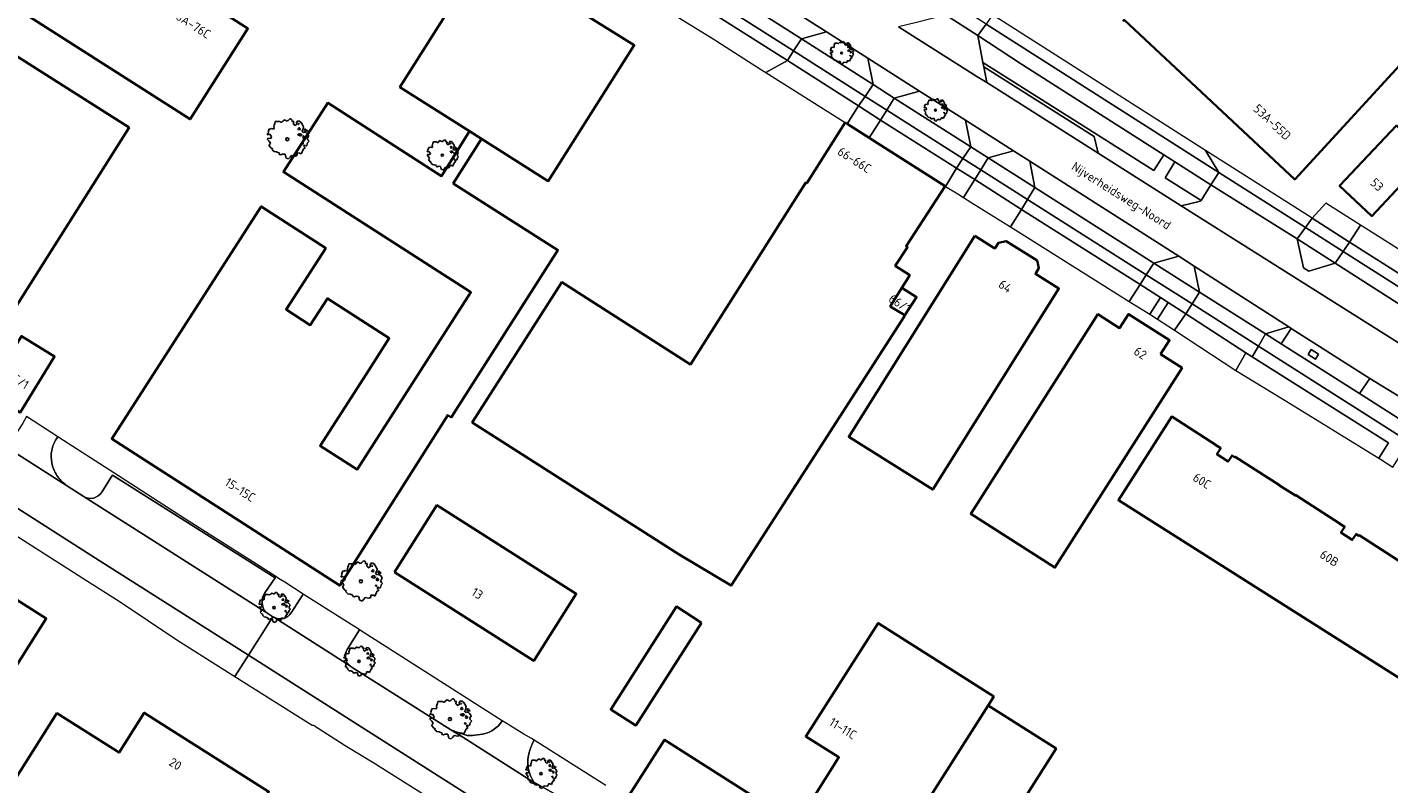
# Model space of a CAD drawing. Header units: metres. Extents: x 152391 to 157968, y 462336 to 467280.
# Tile 88 of 256: x 153705 to 153910, y 464067 to 464181. Entities that reach past the tile are written whole.
import ezdxf
from ezdxf.enums import TextEntityAlignment as Align

# ---------------------------------------------------------------- set-up
doc = ezdxf.new("R2010")
doc.units = ezdxf.units.M
doc.header["$LTSCALE"] = 0.75
doc.layers.get('0').update_dxf_attribs({"lineweight": 25})
for name, color, linetype, lineweight in [('B-GV-GR-BOOM-S', 252, 'Continuous', 25), ('B-WE-GR-BEPLANTING_CULTUUR_BODEMBEDEKKER-GV', 251, 'Continuous', 18), ('B-WE-GR-BEPLANTING_CULTUUR_HEESTERS-GV', 251, 'Continuous', 18), ('B-WE-GR-GROENVOORZIENING-GV', 251, 'Continuous', 18), ('B-WE-OG-BEBOUWING-GV', 6, 'Continuous', 35), ('B-WE-OG-BEBOUWING-T18', 1, 'Continuous', 18), ('B-WE-OG-TERREIN_CULTUURSCHEIDING-GV', 251, 'Continuous', 18), ('B-WE-OG-TOPOGRAFIE-T18', 1, 'Continuous', 18), ('B-WE-VH-VERHARDING_ASFALT-GV', 251, 'Continuous', 18), ('B-WE-VH-VERHARDING_BETONSTRAATSTEEN-GV', 251, 'Continuous', 18), ('B-WE-VH-VERHARDING_STRAATBAKSTEEN-GV', 251, 'Continuous', 18), ('B-WE-VH-VERHARDING_TEGEL-GV', 251, 'Continuous', 18)]:
    doc.layers.add(name, color=color, linetype=linetype, lineweight=lineweight)
doc.styles.add('NLCS-ISO-M750-T18', font='NLCS-ISO.ttf', dxfattribs={"height": 1.35})

# ---------------------------------------------------------------- blocks, each defined once
blk = doc.blocks.new('SGR-BOOM_21_30')
at = {"linetype": 'Continuous'}
for p, q in [((-1.7, 0.37), (-1.66, 0.48)), ((-1.49, 0.41), (-1.7, 0.37)), ((-1.68, -0.03), (-1.67, 0.09)), ((-1.67, 0.09), (-1.39, 0.07)), ((-1.66, 0.48), (-1.6, 0.53)), ((-1.63, 0.58), (-1.53, 0.87)), ((-1.6, 0.53), (-1.63, 0.58)), ((-1.53, 0.87), (-1.46, 0.86)), ((-1.42, 0.33), (-1.49, 0.41)), ((-1.46, 0.86), (-1.34, 0.91)), ((-1.33, 0.18), (-1.42, 0.33)), ((-1.39, 0.07), (-1.33, 0.18)), ((-1.34, 0.91), (-1.18, 0.86)), ((-1.18, 0.86), (-1.12, 0.92)), ((-1.13, 1.09), (-1.11, 1.19)), ((-1.12, 0.92), (-1.13, 1.09)), ((-1.11, 1.19), (-1.05, 1.33)), ((-1.05, 1.33), (-1.02, 1.5)), ((-1.02, 1.5), (-0.67, 1.5)), ((-0.67, 1.5), (-0.52, 1.43)), ((-0.52, 1.43), (-0.47, 1.45)), ((-0.47, 1.45), (-0.37, 1.55)), ((-0.37, 1.55), (-0.23, 1.65)), ((-0.23, 1.65), (-0.13, 1.58)), ((-0.13, 1.58), (-0.06, 1.52)), ((-0.06, 1.52), (0.07, 1.58)), ((0.07, 1.58), (0.2, 1.71)), ((0.2, 1.71), (0.26, 1.73)), ((0.26, 1.73), (0.33, 1.7)), ((0.33, 1.7), (0.39, 1.65)), ((0.4, 1.53), (0.38, 1.5)), ((0.38, 1.5), (0.53, 1.52)), ((0.39, 1.65), (0.4, 1.53)), ((0.54, 1.48), (0.51, 1.29)), ((0.51, 1.29), (0.57, 1.24)), ((0.53, 1.52), (0.54, 1.48)), ((0.57, 1.24), (0.69, 1.15)), ((0.69, 1.15), (0.75, 1.2)), ((0.75, 1.2), (0.8, 1.29)), ((0.79, 1.4), (0.89, 1.56)), ((0.8, 1.29), (0.79, 1.4)), ((0.89, 1.56), (1.02, 1.53)), ((0.94, 0.91), (0.89, 0.87)), ((0.89, 0.87), (0.93, 0.83)), ((0.93, 0.41), (0.89, 0.33)), ((0.89, 0.33), (1.03, 0.32)), ((0.97, 1.37), (0.93, 1.33)), ((0.93, 1.33), (0.95, 1.25)), ((0.93, 0.83), (0.98, 0.84)), ((1.05, 0.46), (0.93, 0.41)), ((0.97, 0.97), (0.94, 0.91)), ((0.95, 1.25), (0.96, 1.24)), ((0.96, 1.27), (0.97, 1.37)), ((1.03, 0.97), (0.97, 0.97)), ((0.98, 0.84), (1.03, 0.78)), ((1.02, 1.53), (1.16, 1.45)), ((1.08, 0.94), (1.03, 0.97)), ((1.03, 0.78), (1.08, 0.84)), ((1.03, 0.32), (1.11, 0.25)), ((1.11, 0.46), (1.05, 0.46)), ((1.12, 0.87), (1.08, 0.94)), ((1.08, 0.84), (1.12, 0.87)), ((1.22, 0.4), (1.11, 0.46)), ((1.11, 0.25), (1.2, 0.37)), ((1.16, 1.45), (1.25, 1.27)), ((1.2, 0.37), (1.24, 0.41)), ((1.32, 0.79), (1.23, 0.69)), ((1.23, 0.69), (1.27, 0.63)), ((1.25, 1.27), (1.38, 1.06)), ((1.27, 0.63), (1.38, 0.56)), ((1.34, 0.18), (1.31, 0.1)), ((1.43, 0.05), (1.31, 0.1)), ((1.38, 1.06), (1.32, 0.79)), ((1.36, 0.3), (1.34, 0.23)), ((1.34, 0.23), (1.34, 0.18)), ((1.43, 0.23), (1.36, 0.3)), ((1.38, 0.56), (1.44, 0.6)), ((1.47, 0.2), (1.43, 0.23)), ((1.43, 0.05), (1.51, 0.14)), ((1.47, 0.86), (1.44, 0.81)), ((1.44, 0.81), (1.46, 0.74)), ((1.44, 0.6), (1.57, 0.56)), ((1.46, 0.74), (1.53, 0.69)), ((1.54, 0.86), (1.47, 0.86)), ((1.51, 0.14), (1.47, 0.2)), ((1.53, 0.73), (1.64, 0.68)), ((1.53, 0.69), (1.54, 0.73)), ((1.62, 0.76), (1.54, 0.86)), ((1.57, 0.56), (1.64, 0.51)), ((1.73, 0.71), (1.62, 0.76)), ((1.64, 0.68), (1.73, 0.71)), ((1.64, 0.51), (1.81, 0.32)), ((1.72, 0.1), (1.67, 0.04)), ((1.67, 0.04), (1.76, -0.09)), ((1.81, 0.32), (1.72, 0.1)), ((-1.54, -0.18), (-1.68, -0.03)), ((-1.55, -0.51), (-1.49, -0.42)), ((-1.35, -0.75), (-1.55, -0.51)), ((-1.44, -0.32), (-1.54, -0.18)), ((-1.49, -0.42), (-1.44, -0.32)), ((-1.25, -0.78), (-1.35, -0.75)), ((-1.27, -0.9), (-1.25, -0.78)), ((-1.11, -1.05), (-1.27, -0.9)), ((-0.91, -1.08), (-1.11, -1.05)), ((-0.67, -1.18), (-0.91, -1.08)), ((-0.68, -1.29), (-0.67, -1.18)), ((-0.55, -1.33), (-0.68, -1.29)), ((-0.4, -1.26), (-0.55, -1.33)), ((-0.19, -1.28), (-0.4, -1.26)), ((-0.16, -1.43), (-0.19, -1.28)), ((-0.13, -1.49), (-0.16, -1.43)), ((-0.1, -1.61), (-0.13, -1.49)), ((0.11, -1.67), (-0.1, -1.61)), ((0.25, -1.52), (0.11, -1.67)), ((0.36, -1.38), (0.25, -1.52)), ((0.68, -1.44), (0.36, -1.38)), ((0.83, -1.36), (0.68, -1.44)), ((0.84, -1.16), (0.83, -1.36)), ((1.03, -1.18), (0.84, -1.16)), ((1.18, -1.24), (1.03, -1.18)), ((1.29, -1.01), (1.18, -1.24)), ((1.29, -0.29), (1.24, -0.36)), ((1.24, -0.36), (1.25, -0.42)), ((1.26, -0.42), (1.33, -0.41)), ((1.33, -0.34), (1.29, -0.29)), ((1.36, -0.88), (1.29, -1.01)), ((1.33, -0.41), (1.33, -0.34)), ((1.37, -0.83), (1.36, -0.88)), ((1.48, -0.8), (1.37, -0.83)), ((1.46, -0.47), (1.39, -0.59)), ((1.39, -0.59), (1.43, -0.64)), ((1.43, -0.64), (1.5, -0.7)), ((1.58, -0.59), (1.46, -0.47)), ((1.5, -0.7), (1.48, -0.8)), ((1.66, -0.52), (1.58, -0.59)), ((1.68, -0.42), (1.66, -0.52)), ((1.72, -0.31), (1.68, -0.42)), ((1.84, -0.18), (1.72, -0.31)), ((1.76, -0.09), (1.84, -0.18))]:
    blk.add_line(p, q, dxfattribs=at)
blk.add_circle((0, 0), 0.126, dxfattribs=at)
blk = doc.blocks.new('SGR-BOOM_31_50')
at = {"linetype": 'Continuous'}
for p, q in [((-0.63, 1.93), (-0.49, 2.06)), ((-0.49, 2.06), (-0.3, 2.2)), ((-0.3, 2.2), (-0.18, 2.11)), ((-0.18, 2.11), (-0.08, 2.02)), ((-0.08, 2.02), (0.09, 2.11)), ((0.09, 2.11), (0.27, 2.28)), ((0.27, 2.28), (0.35, 2.31)), ((0.35, 2.31), (0.44, 2.26)), ((0.44, 2.26), (0.52, 2.2)), ((0.52, 2.2), (0.54, 2.04)), ((1.05, 1.87), (1.19, 2.09)), ((1.19, 2.09), (1.36, 2.04)), ((-2.27, 0.49), (-2.21, 0.64)), ((-1.99, 0.55), (-2.27, 0.49)), ((-2.24, -0.04), (-2.22, 0.11)), ((-2.22, 0.11), (-1.85, 0.09)), ((-2.21, 0.64), (-2.13, 0.71)), ((-2.18, 0.77), (-2.04, 1.17)), ((-2.13, 0.71), (-2.18, 0.77)), ((-2.04, 1.17), (-1.94, 1.14)), ((-1.9, 0.44), (-1.99, 0.55)), ((-1.94, 1.14), (-1.79, 1.21)), ((-1.77, 0.25), (-1.9, 0.44)), ((-1.85, 0.09), (-1.77, 0.25)), ((-1.79, 1.21), (-1.57, 1.14)), ((-1.57, 1.14), (-1.49, 1.23)), ((-1.51, 1.45), (-1.48, 1.58)), ((-1.49, 1.23), (-1.51, 1.45)), ((-1.48, 1.58), (-1.4, 1.78)), ((-1.4, 1.78), (-1.36, 2)), ((-1.36, 2), (-0.89, 2)), ((-0.89, 2), (-0.69, 1.91)), ((-0.69, 1.91), (-0.63, 1.93)), ((0.54, 2.04), (0.51, 2)), ((0.51, 2), (0.71, 2.02)), ((0.72, 1.98), (0.68, 1.71)), ((0.68, 1.71), (0.75, 1.65)), ((0.71, 2.02), (0.72, 1.98)), ((0.75, 1.65), (0.92, 1.54)), ((0.92, 1.54), (1, 1.6)), ((1, 1.6), (1.06, 1.71)), ((1.06, 1.71), (1.05, 1.87)), ((1.25, 1.21), (1.19, 1.17)), ((1.19, 1.17), (1.23, 1.1)), ((1.23, 0.55), (1.19, 0.44)), ((1.19, 0.44), (1.37, 0.42)), ((1.3, 1.82), (1.23, 1.78)), ((1.23, 1.78), (1.27, 1.67)), ((1.23, 1.1), (1.31, 1.12)), ((1.4, 0.62), (1.23, 0.55)), ((1.3, 1.3), (1.25, 1.21)), ((1.27, 1.67), (1.28, 1.65)), ((1.28, 1.69), (1.3, 1.82)), ((1.37, 1.3), (1.3, 1.3)), ((1.31, 1.12), (1.37, 1.03)), ((1.36, 2.04), (1.54, 1.93)), ((1.44, 1.25), (1.37, 1.3)), ((1.37, 1.03), (1.44, 1.12)), ((1.37, 0.42), (1.48, 0.33)), ((1.48, 0.62), (1.4, 0.62)), ((1.5, 1.17), (1.44, 1.25)), ((1.44, 1.12), (1.5, 1.17)), ((1.62, 0.53), (1.48, 0.62)), ((1.48, 0.33), (1.61, 0.49)), ((1.54, 1.93), (1.67, 1.69)), ((1.61, 0.49), (1.65, 0.55)), ((1.76, 1.06), (1.64, 0.93)), ((1.64, 0.93), (1.7, 0.84)), ((1.67, 1.69), (1.84, 1.41)), ((1.7, 0.84), (1.84, 0.75)), ((1.79, 0.25), (1.75, 0.14)), ((1.91, 0.07), (1.75, 0.14)), ((1.84, 1.41), (1.76, 1.06)), ((1.81, 0.4), (1.79, 0.31)), ((1.79, 0.31), (1.79, 0.25)), ((1.9, 0.31), (1.81, 0.4)), ((1.84, 0.75), (1.92, 0.79)), ((1.96, 0.27), (1.9, 0.31)), ((1.91, 0.07), (2.01, 0.18)), ((1.96, 1.14), (1.92, 1.08)), ((1.92, 1.08), (1.95, 0.99)), ((1.92, 0.79), (2.09, 0.75)), ((1.95, 0.99), (2.04, 0.93)), ((2.06, 1.14), (1.96, 1.14)), ((2.01, 0.18), (1.96, 0.27)), ((2.04, 0.97), (2.18, 0.9)), ((2.04, 0.93), (2.06, 0.97)), ((2.16, 1.01), (2.06, 1.14)), ((2.09, 0.75), (2.18, 0.68)), ((2.3, 0.95), (2.16, 1.01)), ((2.18, 0.9), (2.3, 0.95)), ((2.18, 0.68), (2.41, 0.42)), ((2.29, 0.14), (2.23, 0.05)), ((2.23, 0.05), (2.35, -0.13)), ((2.41, 0.42), (2.29, 0.14)), ((-2.05, -0.24), (-2.24, -0.04)), ((-2.07, -0.67), (-1.99, -0.56)), ((-1.8, -1), (-2.07, -0.67)), ((-1.91, -0.43), (-2.05, -0.24)), ((-1.99, -0.56), (-1.91, -0.43)), ((-1.67, -1.05), (-1.8, -1)), ((-1.7, -1.2), (-1.67, -1.05)), ((-1.48, -1.4), (-1.7, -1.2)), ((-1.22, -1.44), (-1.48, -1.4)), ((-0.89, -1.57), (-1.22, -1.44)), ((-0.91, -1.72), (-0.89, -1.57)), ((-0.73, -1.77), (-0.91, -1.72)), ((-0.53, -1.68), (-0.73, -1.77)), ((-0.25, -1.7), (-0.53, -1.68)), ((-0.21, -1.9), (-0.25, -1.7)), ((-0.18, -1.99), (-0.21, -1.9)), ((-0.13, -2.14), (-0.18, -1.99)), ((0.34, -2.03), (0.15, -2.23)), ((0.47, -1.83), (0.34, -2.03)), ((0.91, -1.92), (0.47, -1.83)), ((1.11, -1.81), (0.91, -1.92)), ((1.13, -1.55), (1.11, -1.81)), ((1.37, -1.57), (1.13, -1.55)), ((1.58, -1.66), (1.37, -1.57)), ((1.72, -1.35), (1.58, -1.66)), ((1.72, -0.39), (1.65, -0.48)), ((1.65, -0.48), (1.67, -0.56)), ((1.68, -0.56), (1.78, -0.54)), ((1.78, -0.45), (1.72, -0.39)), ((1.81, -1.18), (1.72, -1.35)), ((1.78, -0.54), (1.78, -0.45)), ((1.82, -1.11), (1.81, -1.18)), ((1.98, -1.07), (1.82, -1.11)), ((1.95, -0.63), (1.85, -0.78)), ((1.85, -0.78), (1.9, -0.85)), ((1.9, -0.85), (1.99, -0.94)), ((2.1, -0.78), (1.95, -0.63)), ((1.99, -0.94), (1.98, -1.07)), ((2.21, -0.7), (2.1, -0.78)), ((2.24, -0.56), (2.21, -0.7)), ((2.29, -0.41), (2.24, -0.56)), ((2.46, -0.24), (2.29, -0.41)), ((2.35, -0.13), (2.46, -0.24)), ((0.15, -2.23), (-0.13, -2.14))]:
    blk.add_line(p, q, dxfattribs=at)
blk.add_circle((0, 0), 0.169, dxfattribs=at)
blk = doc.blocks.new('SGR-BOOM_50_100')
at = {"linetype": 'Continuous'}
for p, q in [((-2.01, 1.93), (-1.97, 2.11)), ((-1.97, 2.11), (-1.87, 2.37)), ((-1.87, 2.37), (-1.81, 2.66)), ((-1.81, 2.66), (-1.19, 2.66)), ((-1.19, 2.66), (-0.92, 2.55)), ((-0.92, 2.55), (-0.84, 2.58)), ((-0.84, 2.58), (-0.65, 2.75)), ((-0.65, 2.75), (-0.4, 2.93)), ((-0.4, 2.93), (-0.24, 2.81)), ((-0.24, 2.81), (-0.11, 2.69)), ((-0.11, 2.69), (0.12, 2.81)), ((0.12, 2.81), (0.36, 3.04)), ((0.36, 3.04), (0.47, 3.07)), ((0.47, 3.07), (0.59, 3.02)), ((0.59, 3.02), (0.69, 2.93)), ((0.72, 2.72), (0.67, 2.66)), ((0.67, 2.66), (0.94, 2.69)), ((0.69, 2.93), (0.72, 2.72)), ((0.96, 2.64), (0.9, 2.29)), ((0.9, 2.29), (1, 2.2)), ((0.94, 2.69), (0.96, 2.64)), ((1, 2.2), (1.23, 2.05)), ((1.23, 2.05), (1.34, 2.14)), ((1.34, 2.14), (1.42, 2.29)), ((1.4, 2.49), (1.58, 2.78)), ((1.42, 2.29), (1.4, 2.49)), ((1.58, 2.78), (1.81, 2.72)), ((1.73, 2.43), (1.65, 2.37)), ((1.65, 2.37), (1.69, 2.23)), ((1.69, 2.23), (1.71, 2.2)), ((1.71, 2.26), (1.73, 2.43)), ((1.81, 2.72), (2.06, 2.58)), ((2.06, 2.58), (2.22, 2.26)), ((2.22, 2.26), (2.45, 1.88)), ((-3.03, 0.65), (-2.94, 0.85)), ((-2.65, 0.74), (-3.03, 0.65)), ((-2.99, -0.05), (-2.96, 0.15)), ((-2.96, 0.15), (-2.47, 0.12)), ((-2.94, 0.85), (-2.84, 0.94)), ((-2.9, 1.03), (-2.72, 1.56)), ((-2.84, 0.94), (-2.9, 1.03)), ((-2.72, 1.56), (-2.59, 1.53)), ((-2.53, 0.59), (-2.65, 0.74)), ((-2.59, 1.53), (-2.39, 1.61)), ((-2.37, 0.33), (-2.53, 0.59)), ((-2.47, 0.12), (-2.37, 0.33)), ((-2.39, 1.61), (-2.1, 1.53)), ((-2.1, 1.53), (-1.99, 1.64)), ((-1.99, 1.64), (-2.01, 1.93)), ((1.67, 1.61), (1.58, 1.56)), ((1.58, 1.56), (1.65, 1.47)), ((1.65, 0.74), (1.58, 0.59)), ((1.58, 0.59), (1.83, 0.56)), ((1.65, 1.47), (1.75, 1.5)), ((1.87, 0.82), (1.65, 0.74)), ((1.73, 1.73), (1.67, 1.61)), ((1.83, 1.73), (1.73, 1.73)), ((1.75, 1.5), (1.83, 1.38)), ((1.91, 1.67), (1.83, 1.73)), ((1.83, 1.38), (1.91, 1.5)), ((1.83, 0.56), (1.98, 0.45)), ((1.98, 0.82), (1.87, 0.82)), ((2, 1.56), (1.91, 1.67)), ((1.91, 1.5), (2, 1.56)), ((2.16, 0.71), (1.98, 0.82)), ((1.98, 0.45), (2.14, 0.65)), ((2.14, 0.65), (2.2, 0.74)), ((2.35, 1.41), (2.18, 1.23)), ((2.18, 1.23), (2.27, 1.12)), ((2.27, 1.12), (2.45, 1)), ((2.39, 0.33), (2.33, 0.18)), ((2.55, 0.09), (2.33, 0.18)), ((2.45, 1.88), (2.35, 1.41)), ((2.41, 0.53), (2.39, 0.42)), ((2.39, 0.42), (2.39, 0.33)), ((2.53, 0.42), (2.41, 0.53)), ((2.45, 1), (2.56, 1.06)), ((2.62, 0.36), (2.53, 0.42)), ((2.55, 0.09), (2.68, 0.24)), ((2.62, 1.53), (2.56, 1.44)), ((2.56, 1.44), (2.6, 1.32)), ((2.56, 1.06), (2.78, 1)), ((2.6, 1.32), (2.72, 1.23)), ((2.74, 1.53), (2.62, 1.53)), ((2.68, 0.24), (2.62, 0.36)), ((2.72, 1.29), (2.91, 1.2)), ((2.72, 1.23), (2.74, 1.29)), ((2.89, 1.35), (2.74, 1.53)), ((2.78, 1), (2.91, 0.91)), ((3.07, 1.26), (2.89, 1.35)), ((2.91, 1.2), (3.07, 1.26)), ((2.91, 0.91), (3.22, 0.56)), ((3.05, 0.18), (2.97, 0.07)), ((2.97, 0.07), (3.13, -0.17)), ((3.22, 0.56), (3.05, 0.18)), ((-2.74, -0.31), (-2.99, -0.05)), ((-2.76, -0.9), (-2.65, -0.75)), ((-2.41, -1.34), (-2.76, -0.9)), ((-2.55, -0.58), (-2.74, -0.31)), ((-2.65, -0.75), (-2.55, -0.58)), ((-2.22, -1.39), (-2.41, -1.34)), ((-2.26, -1.6), (-2.22, -1.39)), ((-1.97, -1.86), (-2.26, -1.6)), ((-1.62, -1.92), (-1.97, -1.86)), ((-1.19, -2.1), (-1.62, -1.92)), ((2.29, -1.8), (2.1, -2.21)), ((2.29, -0.52), (2.2, -0.64)), ((2.2, -0.64), (2.22, -0.75)), ((2.25, -0.75), (2.37, -0.72)), ((2.37, -0.61), (2.29, -0.52)), ((2.41, -1.57), (2.29, -1.8)), ((2.37, -0.72), (2.37, -0.61)), ((2.43, -1.48), (2.41, -1.57)), ((2.64, -1.42), (2.43, -1.48)), ((2.6, -0.84), (2.47, -1.04)), ((2.47, -1.04), (2.53, -1.13)), ((2.53, -1.13), (2.66, -1.25)), ((2.8, -1.04), (2.6, -0.84)), ((2.66, -1.25), (2.64, -1.42)), ((2.95, -0.93), (2.8, -1.04)), ((2.99, -0.75), (2.95, -0.93)), ((3.05, -0.55), (2.99, -0.75)), ((3.28, -0.31), (3.05, -0.55)), ((3.13, -0.17), (3.28, -0.31)), ((-1.21, -2.3), (-1.19, -2.1)), ((-0.98, -2.36), (-1.21, -2.3)), ((-0.71, -2.24), (-0.98, -2.36)), ((-0.34, -2.27), (-0.71, -2.24)), ((-0.28, -2.53), (-0.34, -2.27)), ((-0.24, -2.65), (-0.28, -2.53)), ((-0.17, -2.85), (-0.24, -2.65)), ((0.2, -2.97), (-0.17, -2.85)), ((0.45, -2.71), (0.2, -2.97)), ((0.63, -2.45), (0.45, -2.71)), ((1.21, -2.56), (0.63, -2.45)), ((1.48, -2.42), (1.21, -2.56)), ((1.5, -2.07), (1.48, -2.42)), ((1.83, -2.1), (1.5, -2.07)), ((2.1, -2.21), (1.83, -2.1))]:
    blk.add_line(p, q, dxfattribs=at)
blk.add_circle((0, 0), 0.225, dxfattribs=at)

msp = doc.modelspace()

# ---------------------------------------------------------------- linework, layer by layer
at = {"layer": 'B-WE-GR-BEPLANTING_CULTUUR_BODEMBEDEKKER-GV'}
for points in [[(153819.57, 464175.71), (153816.3, 464173.93), (153828.25, 464166.36), (153828.54, 464166.18), (153830.26, 464168.9)], [(153843.37, 464156.76), (153845.02, 464159.52), (153833.57, 464166.72), (153831.87, 464164.06), (153831.99, 464163.98), (153843.31, 464156.8)], [(153854.83, 464153.3), (153847.77, 464157.79), (153846.05, 464155.09), (153847.34, 464154.29), (153853.17, 464150.65), (153854.82, 464153.29)], [(153871.05, 464139.42), (153874.12, 464137.5), (153875.73, 464140.03), (153872.67, 464141.97)], [(153875.29, 464136.76), (153876.87, 464135.77), (153877.85, 464135.12), (153879.57, 464137.58), (153876.92, 464139.26)], [(153908.65, 464115.8), (153910.11, 464118.12), (153910.11, 464118.12), (153889.54, 464131.1), (153888.59, 464131.7), (153887.09, 464129.01), (153894.14, 464124.77)]]:
    msp.add_lwpolyline(points, close=True, dxfattribs=at)
for points in [[(153709.41, 464118.72, 0.096538), (153708.71, 464116.97)], [(153708.71, 464116.97, 0.096482), (153708.72, 464115.1)], [(153708.72, 464115.1, 0.097621), (153709.49, 464113.2)], [(153709.49, 464113.2, 0.097422), (153710.92, 464111.72)], [(153713.45, 464110.08, 0.415402), (153716.26, 464110.71)], [(153781.11, 464072.79, 0.054292), (153780.51, 464071.02)], [(153780.51, 464071.02, 0.198892), (153781.36, 464067.01)]]:
    msp.add_lwpolyline(points, format="xyb", dxfattribs=at)
for points in [[(153716.26, 464110.71), (153717.81, 464113.18), (153717.85, 464113.24), (153742.37, 464097.79), (153742.48, 464097.97), (153739, 464100.19), (153728.86, 464106.64), (153718.07, 464113.59), (153709.79, 464118.92), (153709.62, 464119.03), (153709.41, 464118.72)], [(153710.92, 464111.72), (153713.45, 464110.08)], [(153792.17, 464066.52), (153781.4, 464073.31), (153781.11, 464072.79)], [(153781.36, 464067.01), (153784.65, 464065.16), (153785.11, 464064.9)]]:
    msp.add_lwpolyline(points, dxfattribs=at)
at = {"layer": 'B-WE-GR-BEPLANTING_CULTUUR_HEESTERS-GV'}
for points in [[(153775.99, 464075.5), (153776.59, 464076.25), (153755.09, 464089.95), (153753.24, 464087.01)], [(153753.73, 464084.47), (153753.83, 464084.4), (153768.84, 464074.91), (153769.65, 464074.57), (153771.31, 464074.04)]]:
    msp.add_lwpolyline(points, dxfattribs=at)
for points in [[(153753.24, 464087.01, 0.395349), (153753.73, 464084.47)], [(153771.31, 464074.04, 0.072677), (153774.36, 464074.43)], [(153774.36, 464074.43, 0.103068), (153775.99, 464075.5)]]:
    msp.add_lwpolyline(points, format="xyb", dxfattribs=at)
at = {"layer": 'B-WE-GR-GROENVOORZIENING-GV'}
msp.add_lwpolyline([(153897.98, 464131.43), (153899.1, 464130.73), (153899.57, 464131.49), (153898.46, 464132.19)], close=True, dxfattribs=at)
at = {"layer": 'B-WE-OG-BEBOUWING-GV'}
for points in [[(153870.09, 464181.64), (153870.27, 464181.83), (153880.37, 464172.39), (153895.96, 464157.8), (153915.7, 464179.31), (153900.29, 464193.75), (153912.32, 464206.71), (153899.1, 464218.97), (153892.15, 464211.47), (153873.61, 464223.29), (153860.58, 464231.6), (153847.42, 464239.99), (153828.07, 464209.68), (153841.38, 464201.18), (153844.25, 464206.11), (153867.19, 464184.68), (153867.42, 464184.48), (153867.24, 464184.27)], [(153912.36, 464099.89), (153905.67, 464104.21), (153905.63, 464104.12), (153905.21, 464104.39), (153904.63, 464103.5), (153902.93, 464104.6), (153903.5, 464105.48), (153902.78, 464105.92), (153902.79, 464105.94), (153896.15, 464110.25), (153896.08, 464110.17), (153893.65, 464111.69), (153893.68, 464111.73), (153887.01, 464116.04), (153886.95, 464115.94), (153886.53, 464116.22), (153885.95, 464115.33), (153884.25, 464116.43), (153884.82, 464117.31), (153884.1, 464117.75), (153884.11, 464117.77), (153877.43, 464122.09), (153869.41, 464109.47), (153922.99, 464075.53)]]:
    msp.add_lwpolyline(points, dxfattribs=at)
for points in [[(153650.25, 464210.15), (153628.76, 464176.32), (153644.99, 464165.99), (153698.9, 464131.7), (153720.35, 464165.61), (153664.67, 464200.98), (153674.7, 464216.65), (153660.22, 464225.85)], [(153675.08, 464201.63), (153729.55, 464166.88), (153738.27, 464180.55), (153683.8, 464215.3)], [(153773.47, 464163.93), (153783.52, 464157.56), (153796.47, 464178.02), (153788.2, 464183.13), (153786.13, 464184.41), (153786.27, 464185.03), (153785.29, 464185.72), (153784.76, 464185.33), (153782.14, 464187.01), (153774.11, 464192.18), (153761.16, 464171.72), (153771.67, 464165.06)], [(153771.67, 464165.06), (153767.42, 464158.31), (153750.28, 464169.32), (153743.61, 464158.93), (153771.86, 464140.8), (153754.7, 464114.09), (153749.14, 464117.66), (153756.13, 464128.54), (153759.56, 464133.88), (153750.25, 464139.89), (153747.66, 464135.87), (153744.02, 464138.22), (153749.99, 464147.47), (153740.28, 464153.74), (153717.76, 464118.74), (153752.11, 464096.63), (153768.36, 464122.3), (153768.9, 464121.96), (153784.96, 464147.16), (153769.19, 464157.2), (153773.47, 464163.93)], [(153831.87, 464164.06), (153828.54, 464166.18), (153828.25, 464166.36), (153822.46, 464157.24), (153822.31, 464157.33), (153804.93, 464129.94), (153785.54, 464142.31), (153772.07, 464121.21), (153803.25, 464101.32), (153811.05, 464096.63), (153837.17, 464137.23), (153837.23, 464137.34), (153835.04, 464138.67), (153836.78, 464141.47), (153837.98, 464143.4), (153835.79, 464144.77), (153837.65, 464147.61), (153837.41, 464147.77), (153843.31, 464156.8), (153831.99, 464163.98)], [(153913.4, 464158.48), (153916.06, 464161.33), (153913.37, 464163.84), (153911.28, 464165.91), (153902.73, 464156.83), (153907.57, 464152.28)], [(153847.79, 464149.3), (153828.79, 464119.03), (153841.44, 464111.09), (153860.43, 464141.36), (153856.89, 464143.58), (153857.44, 464144.45), (153857.16, 464145.59), (153852.49, 464148.52), (153851.34, 464148.27), (153850.8, 464147.41)], [(153837.23, 464137.34), (153839.01, 464140.09), (153836.78, 464141.47), (153835.04, 464138.67)], [(153875.76, 464131.48), (153877.11, 464133.59), (153870.93, 464137.52), (153869.59, 464135.41), (153866.33, 464137.49), (153847.15, 464107.41), (153859.84, 464099.33), (153879.01, 464129.41)], [(153699, 464125.83), (153698.95, 464125.75), (153703.95, 464122.69), (153703.95, 464122.7), (153709.13, 464131.14), (153704.14, 464134.2)], [(153760.33, 464098.62), (153781.32, 464085.3), (153787.72, 464095.39), (153766.73, 464108.71)], [(153686.98, 464104.91), (153686.78, 464105.04), (153669.46, 464077.71), (153669.59, 464077.63), (153683.71, 464068.68), (153686.14, 464072.52), (153692.99, 464068.18), (153707.88, 464091.67)], [(153806.59, 464091.03), (153802.82, 464093.45), (153792.92, 464077.96), (153796.69, 464075.55)], [(153795.35, 464064.51), (153795.33, 464064.47), (153795.39, 464064.44), (153800.3, 464061.37), (153808.93, 464055.99), (153813.11, 464053.38), (153821.23, 464048.32), (153824.02, 464046.57), (153835.85, 464065.04), (153835.95, 464065.17), (153839.35, 464062.9), (153839.68, 464062.67), (153849.78, 464078.57), (153850.62, 464079.89), (153833.22, 464090.97), (153822.31, 464073.88), (153827.3, 464070.77), (153823.05, 464064.02), (153824.1, 464063.36), (153821.99, 464060.01), (153801.04, 464073.4)], [(153842.98, 464047.79), (153844.14, 464047.09), (153860.01, 464072.09), (153849.78, 464078.57), (153839.68, 464062.67), (153839.35, 464062.9), (153833.53, 464053.72)], [(153748.43, 464014.11), (153748.41, 464014.07), (153729.49, 464026.1), (153740.39, 464043.24), (153730.41, 464049.53), (153733.1, 464053.77), (153733.72, 464053.38), (153741.42, 464065.57), (153722.65, 464077.45), (153718.86, 464071.46), (153709.49, 464077.39), (153682.45, 464034.67), (153702.62, 464021.9), (153702.56, 464021.81), (153706.19, 464019.51), (153700.36, 464010.3), (153706.89, 464006.17), (153709.14, 464009.72), (153735.31, 463993.15), (153748.53, 464014.04)]]:
    msp.add_lwpolyline(points, close=True, dxfattribs=at)
at = {"layer": 'B-WE-OG-TERREIN_CULTUURSCHEIDING-GV'}
for points in [[(153832.48, 464172.09), (153831.65, 464176.08), (153825.45, 464180.02), (153821.64, 464179)], [(153876.23, 464161.53), (153854.81, 464175.17), (153848.25, 464179.47), (153849, 464175.43), (153865.84, 464164.77), (153874.74, 464159.13)], [(153847.17, 464162.72), (153846.36, 464166.71), (153839.46, 464171.1), (153835.64, 464170.07)], [(153853.6, 464162.1), (153849.8, 464161.05), (153856.82, 464156.58), (153856.82, 464156.59), (153856.04, 464160.55)], [(153877.92, 464160.45), (153876.44, 464158.03), (153881.85, 464154.62), (153883.35, 464157)], [(153902.07, 464145.19), (153896.32, 464148.84), (153897.28, 464144.49), (153898.07, 464143.97)], [(153874.76, 464145.21), (153881.64, 464140.84), (153880.84, 464144.76), (153878.5, 464146.24)], [(153891.57, 464134.54), (153893.94, 464133.04), (153895.43, 464135.36), (153895.1, 464135.58)], [(153913.21, 464120.81), (153914.78, 464123.25), (153907.26, 464127.84), (153905.75, 464125.54)]]:
    msp.add_lwpolyline(points, close=True, dxfattribs=at)
for points in [[(153744.79, 464092.49), (153746.61, 464095.34), (153743.82, 464097.12), (153742.88, 464097.71), (153742.48, 464097.97), (153742.37, 464097.79), (153740.83, 464095.51)], [(153740.95, 464092.61), (153742.03, 464091.92)], [(153742.15, 464091.85), (153742.17, 464091.84)]]:
    msp.add_lwpolyline(points, dxfattribs=at)
for points in [[(153740.83, 464095.51, 0.345043), (153740.95, 464092.61)], [(153742.03, 464091.92, 0.030884), (153742.15, 464091.85)], [(153742.17, 464091.84, 0.388849), (153744.79, 464092.49)]]:
    msp.add_lwpolyline(points, format="xyb", dxfattribs=at)
at = {"layer": 'B-WE-VH-VERHARDING_ASFALT-GV'}
for points in [[(153804.71, 464193.23), (153825.45, 464180.02), (153831.65, 464176.08), (153839.46, 464171.1), (153846.36, 464166.71), (153853.6, 464162.1), (153856.04, 464160.55), (153878.5, 464146.24), (153880.84, 464144.76), (153895.1, 464135.58), (153895.43, 464135.36), (153907.26, 464127.84), (153914.78, 464123.25)], [(153589.52, 464180.69), (153594.24, 464177.8), (153595.38, 464177.08), (153649.66, 464142.49), (153649.66, 464142.49), (153649.66, 464142.5), (153649.67, 464142.49), (153663.7, 464133.58), (153691.68, 464115.79), (153715.87, 464100.42), (153738.34, 464086.13), (153742.03, 464091.92), (153740.95, 464092.61), (153736.06, 464095.72), (153725.12, 464102.66), (153713.45, 464110.08), (153710.92, 464111.72), (153700.46, 464118.36)], [(153917.58, 464129.42), (153878.84, 464153.84), (153866.35, 464161.76), (153849.56, 464172.39), (153848.08, 464173.32), (153836.27, 464180.78)], [(153742.03, 464091.92), (153738.34, 464086.13), (153777.84, 464061.02), (153803.85, 464044.62), (153874.6, 464000), (153908.75, 463978.2)], [(153796.98, 464057.13), (153784.54, 464064.98), (153784.65, 464065.16), (153781.36, 464067.01), (153781.04, 464067.18), (153770.65, 464073.76), (153768.84, 464074.91), (153753.83, 464084.4), (153753.73, 464084.47), (153742.17, 464091.84), (153742.15, 464091.85)]]:
    msp.add_lwpolyline(points, dxfattribs=at)
msp.add_lwpolyline([(153742.15, 464091.85, -0.030884), (153742.03, 464091.92)], format="xyb", dxfattribs=at)
at = {"layer": 'B-WE-VH-VERHARDING_BETONSTRAATSTEEN-GV'}
for points in [[(153821.64, 464179), (153805.47, 464189.3), (153804.31, 464187.48), (153820.46, 464177.19)], [(153803.33, 464186.03), (153819.57, 464175.71), (153820.46, 464177.19), (153804.31, 464187.48)], [(153816.3, 464173.93), (153819.57, 464175.71), (153803.33, 464186.03), (153801.58, 464183.13), (153808.59, 464178.82), (153808.89, 464178.63), (153815.66, 464174.34)], [(153848.25, 464179.47), (153849.46, 464181.2), (153844.54, 464184.34), (153843.34, 464182.59)], [(153835.64, 464170.07), (153839.46, 464171.1), (153831.65, 464176.08), (153832.48, 464172.09)], [(153832.48, 464172.09), (153831.26, 464170.32), (153834.5, 464168.25), (153835.64, 464170.07)], [(153828.54, 464166.18), (153831.87, 464164.06), (153833.57, 464166.72), (153830.26, 464168.9)], [(153831.26, 464170.32), (153830.26, 464168.9), (153833.57, 464166.72), (153834.5, 464168.25)], [(153846.36, 464166.71), (153847.17, 464162.72), (153847.18, 464162.72), (153849.8, 464161.05), (153853.6, 464162.1)], [(153848.67, 464159.25), (153849.8, 464161.05), (153847.18, 464162.72), (153847.17, 464162.72), (153845.99, 464160.96)], [(153847.77, 464157.79), (153847.79, 464157.82), (153848.67, 464159.25), (153845.99, 464160.96), (153845.02, 464159.52)], [(153878.5, 464146.24), (153856.04, 464160.55), (153856.82, 464156.59), (153856.82, 464156.58), (153874.76, 464145.21)], [(153897.58, 464150.56), (153898.6, 464151.98), (153882.55, 464162.17), (153884.53, 464158.87)], [(153845.02, 464159.52), (153843.37, 464156.76), (153845.2, 464155.62), (153846.05, 464155.09), (153847.77, 464157.79)], [(153896.32, 464148.84), (153897.58, 464150.56), (153884.53, 464158.87), (153883.35, 464157)], [(153873.61, 464143.42), (153874.76, 464145.21), (153856.82, 464156.58), (153855.73, 464154.78)], [(153917.58, 464129.42), (153918.54, 464130.95), (153917.7, 464135.21), (153902.07, 464145.19), (153898.07, 464143.97), (153897.28, 464144.49), (153896.32, 464148.84), (153883.35, 464157), (153881.85, 464154.62), (153881.78, 464154.51), (153878.84, 464153.84)], [(153854.83, 464153.3), (153872.67, 464141.97), (153873.61, 464143.42), (153855.73, 464154.78)], [(153853.17, 464150.65), (153854.35, 464149.92), (153871.05, 464139.42), (153872.67, 464141.97), (153854.83, 464153.3), (153854.82, 464153.29)], [(153905.87, 464150.91), (153900.63, 464154.21), (153898.6, 464151.98), (153904.23, 464148.37)], [(153921.63, 464140.91), (153921.23, 464141.16), (153913.89, 464145.86), (153906.13, 464150.75), (153905.87, 464150.91), (153904.23, 464148.37), (153920, 464138.35)], [(153904.23, 464148.37), (153903.26, 464146.94), (153918.97, 464136.94), (153920, 464138.35)], [(153917.7, 464135.21), (153918.97, 464136.94), (153903.26, 464146.94), (153902.07, 464145.19)], [(153881.64, 464140.84), (153891.57, 464134.54), (153895.1, 464135.58), (153880.84, 464144.76)], [(153890.5, 464132.7), (153891.57, 464134.54), (153881.64, 464140.84), (153880.5, 464139.04)], [(153880.5, 464139.04), (153879.57, 464137.58), (153888.59, 464131.7), (153889.54, 464131.1), (153890.5, 464132.7)], [(153887.09, 464129.01), (153888.59, 464131.7), (153879.57, 464137.58), (153877.85, 464135.12)]]:
    msp.add_lwpolyline(points, close=True, dxfattribs=at)
for points in [[(153709.41, 464118.72), (153709.62, 464119.03), (153704.91, 464122.08), (153704.35, 464121.1), (153703.05, 464119.08)], [(153700.46, 464118.36), (153710.92, 464111.72)], [(153691.41, 464111.74), (153713.93, 464097.39), (153719.02, 464094.15), (153727.56, 464088.43), (153736.3, 464082.92), (153738.34, 464086.13), (153715.87, 464100.42), (153691.68, 464115.79)], [(153740.83, 464095.51), (153742.37, 464097.79), (153717.85, 464113.24), (153717.81, 464113.18)], [(153717.81, 464113.18), (153716.26, 464110.71)], [(153713.45, 464110.08), (153725.12, 464102.66), (153736.06, 464095.72), (153740.95, 464092.61)], [(153753.24, 464087.01), (153755.09, 464089.95), (153754.85, 464090.11), (153753.82, 464090.76), (153746.61, 464095.34), (153744.79, 464092.49)], [(153742.17, 464091.84), (153753.73, 464084.47)], [(153777.84, 464061.02), (153738.34, 464086.13), (153736.3, 464082.92), (153747.93, 464075.6), (153748.14, 464075.57), (153752.93, 464072.52), (153757.48, 464069.77), (153758.2, 464069.32), (153777.74, 464057.02)], [(153771.31, 464074.04), (153769.65, 464074.57), (153768.84, 464074.91), (153770.65, 464073.76)], [(153781.11, 464072.79), (153781.4, 464073.31), (153780.97, 464073.58), (153779.85, 464074.26), (153777.74, 464075.53), (153777.43, 464075.72), (153776.59, 464076.25), (153775.99, 464075.5)], [(153770.65, 464073.76), (153781.04, 464067.18), (153781.36, 464067.01)]]:
    msp.add_lwpolyline(points, dxfattribs=at)
for points in [[(153708.71, 464116.97, -0.096538), (153709.41, 464118.72)], [(153708.72, 464115.1, -0.096482), (153708.71, 464116.97)], [(153709.49, 464113.2, -0.097621), (153708.72, 464115.1)], [(153710.92, 464111.72, -0.097422), (153709.49, 464113.2)], [(153716.26, 464110.71, -0.415402), (153713.45, 464110.08)], [(153740.95, 464092.61, -0.345043), (153740.83, 464095.51)], [(153744.79, 464092.49, -0.388849), (153742.17, 464091.84)], [(153753.73, 464084.47, -0.395349), (153753.24, 464087.01)], [(153774.36, 464074.43, -0.072677), (153771.31, 464074.04)], [(153775.99, 464075.5, -0.103068), (153774.36, 464074.43)], [(153780.51, 464071.02, -0.054292), (153781.11, 464072.79)], [(153781.36, 464067.01, -0.198892), (153780.51, 464071.02)]]:
    msp.add_lwpolyline(points, format="xyb", dxfattribs=at)
at = {"layer": 'B-WE-VH-VERHARDING_STRAATBAKSTEEN-GV'}
for points in [[(153825.45, 464180.02), (153804.71, 464193.23), (153805.47, 464189.3), (153821.64, 464179)], [(153838.98, 464181.47), (153836.27, 464180.78), (153848.08, 464173.32), (153849.56, 464172.39), (153849.11, 464174.79), (153849, 464175.43), (153848.25, 464179.47), (153843.34, 464182.59), (153843.32, 464182.56)], [(153849.56, 464172.39), (153866.35, 464161.76), (153865.76, 464164.26), (153849.11, 464174.79)]]:
    msp.add_lwpolyline(points, close=True, dxfattribs=at)
at = {"layer": 'B-WE-VH-VERHARDING_TEGEL-GV'}
for points in [[(153849.46, 464181.2), (153848.25, 464179.47), (153854.81, 464175.17), (153876.23, 464161.53), (153877.92, 464160.45), (153883.35, 464157), (153884.53, 464158.87)], [(153850.45, 464182.61), (153849.46, 464181.2), (153884.53, 464158.87), (153882.55, 464162.17)], [(153831.26, 464170.32), (153832.48, 464172.09), (153821.64, 464179), (153820.46, 464177.19)], [(153830.26, 464168.9), (153831.26, 464170.32), (153820.46, 464177.19), (153819.57, 464175.71)], [(153881.85, 464154.62), (153876.44, 464158.03), (153877.92, 464160.45), (153876.23, 464161.53), (153874.74, 464159.13), (153865.84, 464164.77), (153849, 464175.43), (153849.11, 464174.79), (153865.76, 464164.26), (153866.35, 464161.76), (153878.84, 464153.84), (153881.78, 464154.51)], [(153847.17, 464162.72), (153835.64, 464170.07), (153834.5, 464168.25), (153845.99, 464160.96)], [(153845.99, 464160.96), (153834.5, 464168.25), (153833.57, 464166.72), (153845.02, 464159.52)], [(153848.67, 464159.25), (153855.73, 464154.78), (153856.82, 464156.58), (153849.8, 464161.05)], [(153854.83, 464153.3), (153855.73, 464154.78), (153848.67, 464159.25), (153847.79, 464157.82), (153847.77, 464157.79)], [(153896.32, 464148.84), (153902.07, 464145.19), (153903.26, 464146.94), (153897.58, 464150.56)], [(153903.26, 464146.94), (153904.23, 464148.37), (153898.6, 464151.98), (153897.58, 464150.56)], [(153874.76, 464145.21), (153873.61, 464143.42), (153880.5, 464139.04), (153881.64, 464140.84)], [(153879.57, 464137.58), (153880.5, 464139.04), (153873.61, 464143.42), (153872.67, 464141.97), (153875.73, 464140.03), (153876.92, 464139.26)], [(153875.29, 464136.76), (153876.92, 464139.26), (153875.73, 464140.03), (153874.12, 464137.5)], [(153890.5, 464132.7), (153929.13, 464108.14), (153939.81, 464101.32), (153940.97, 464103.1), (153940.44, 464103.57), (153929.74, 464110.36), (153914.68, 464119.88), (153913.21, 464120.81), (153905.75, 464125.54), (153893.94, 464133.04), (153891.57, 464134.54)], [(153895.43, 464135.36), (153893.94, 464133.04), (153905.75, 464125.54), (153907.26, 464127.84)], [(153939.81, 464101.32), (153929.13, 464108.14), (153890.5, 464132.7), (153889.54, 464131.1), (153910.11, 464118.12), (153910.11, 464118.12), (153908.65, 464115.8), (153908.87, 464115.66), (153910.74, 464114.44), (153912.22, 464116.78), (153912.23, 464116.79), (153927.96, 464106.86), (153938.87, 464099.9), (153938.88, 464099.92)], [(153897.98, 464131.43), (153898.46, 464132.19), (153899.57, 464131.49), (153899.1, 464130.73)]]:
    msp.add_lwpolyline(points, close=True, dxfattribs=at)

# ---------------------------------------------------------------- block references
at = {"layer": 'B-GV-GR-BOOM-S', "transparency": 33554559}
for name, p in [('SGR-BOOM_21_30', (153827.69, 464176.84)), ('SGR-BOOM_21_30', (153841.84, 464168.24)), ('SGR-BOOM_50_100', (153744.2, 464163.87)), ('SGR-BOOM_31_50', (153767.54, 464161.46)), ('SGR-BOOM_50_100', (153755.28, 464097.26)), ('SGR-BOOM_31_50', (153742.2, 464093.3)), ('SGR-BOOM_31_50', (153755, 464085.2)), ('SGR-BOOM_50_100', (153768.7, 464076.5)), ('SGR-BOOM_31_50', (153782.4, 464068.3))]:
    msp.add_blockref(name, p, dxfattribs=at)

# ---------------------------------------------------------------- texts
at = {"layer": 'B-WE-OG-BEBOUWING-T18', "style": 'NLCS-ISO-M750-T18'}
for s, rotation, p in [('76A-76C', 327.5, (153729.67, 464181.29)), ('53A-55D', 316.9, (153892.58, 464166.44)), ('66-66C', 327.6, (153829.64, 464160.74)), ('53', 316.7, (153908.37, 464157.02)), ('64', 327.9, (153852.36, 464141.71)), ('66/1', 327.3, (153836.46, 464139.13)), ('62', 327.5, (153872.71, 464131.65)), ('15/1', 328.5, (153703.73, 464127.52)), ('60C', 327.9, (153882, 464112.39)), ('15-15C', 327.2, (153737.1, 464111.05)), ('60B', 327.7, (153901.19, 464100.73)), ('13', 327.6, (153772.83, 464095.43)), ('11-11C', 328.1, (153827.91, 464075.1)), ('20', 327.7, (153727.34, 464069.75))]:
    msp.add_text(s, height=1.35, rotation=rotation, dxfattribs=at).set_placement(p, align=Align.MIDDLE)
at = {"layer": 'B-WE-OG-TOPOGRAFIE-T18', "style": 'NLCS-ISO-M750-T18'}
msp.add_text('Nijverheidsweg-Noord', height=1.35, rotation=327.7, dxfattribs=at).set_placement((153869.75, 464155.19), align=Align.MIDDLE)

doc.saveas('drawing.dxf')
